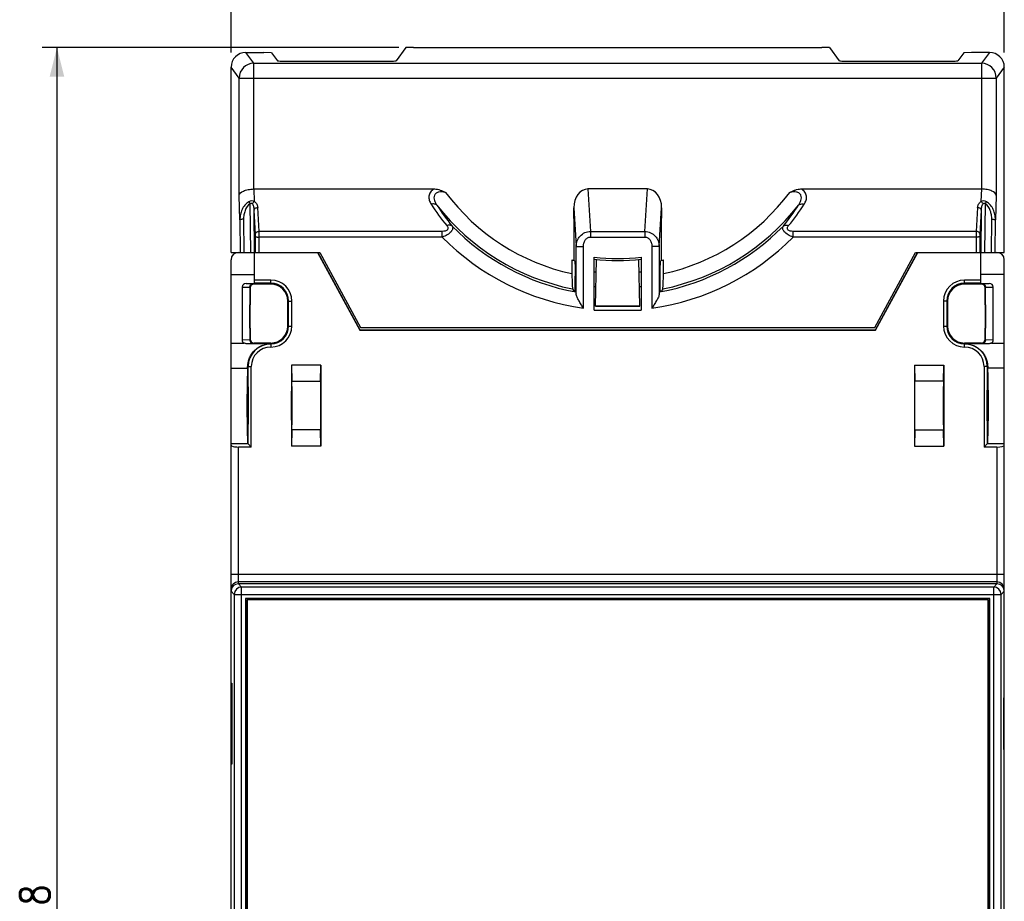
# Model space of a CAD drawing. Header units: millimetres. Extents: x 0 to 420, y 0 to 297.
# Tile 4 of 7: x 101 to 168, y 169 to 229. Entities that reach past the tile are written whole.
import ezdxf

# ---------------------------------------------------------------- set-up
doc = ezdxf.new("R2010")
doc.units = ezdxf.units.MM
doc.header["$LTSCALE"] = 23.1
doc.layers.get('0').update_dxf_attribs({"linetype": 'CONTINUOUS'})
doc.styles.get("Standard").update_dxf_attribs({"font": 'SIMPLEX.SHX', "width": 0.8})
doc.dimstyles.new('DIMSTYLE_1', dxfattribs={"dimtxt": 2, "dimasz": 2, "dimexe": 1, "dimexo": 1, "dimgap": 0.5, "dimtad": 1, "dimdec": 0, "dimdsep": 46, "dimtxsty": 'Standard', "dimblk": '_FILLED', "dimblk1": '_FILLED', "dimblk2": '_FILLED', "dimcen": 0.09, "dimazin": 2, "dimtp": 0.3, "dimtm": 0.3, "dimtfac": 1, "dimtdec": 0, "dimtofl": 0, "dimtmove": 0, "dimatfit": 3, "dimldrblk": '_FILLED', "dimfxl": 0, "dimtolj": 1, "dimarcsym": 0})
doc.dimstyles.new('DIMSTYLE_2', dxfattribs={"dimtxt": 2, "dimasz": 2, "dimexe": 1, "dimexo": 1, "dimgap": 0.5, "dimtad": 1, "dimdsep": 46, "dimtxsty": 'Standard', "dimblk": '_FILLED', "dimblk1": '_FILLED', "dimblk2": '_FILLED', "dimcen": 0.09, "dimazin": 2, "dimtp": 0.3, "dimtm": 0.3, "dimtfac": 1, "dimtofl": 0, "dimtmove": 0, "dimatfit": 3, "dimldrblk": '_FILLED', "dimfxl": 0, "dimtolj": 1, "dimarcsym": 0})

# ---------------------------------------------------------------- blocks, each defined once
blk = doc.blocks.new('_FILLED')
at = {"color": 0, "linetype": 'ByBlock'}
blk.add_solid([(0, 0), (-1, 0.25), (-1, -0.25)], dxfattribs=at)
blk = doc.blocks.new('*D1')
at = {"color": 8}
for p, q in [((126.82, 226.918), (102.615, 226.918)), ((103.615, 226.918), (103.615, 167.994)), ((103.615, 109.069), (103.615, 167.994)), ((126.82, 109.069), (102.615, 109.069))]:
    blk.add_line(p, q, dxfattribs=at)
at = {"color": 8, "xscale": 2, "yscale": 2, "zscale": 2}
for p, rotation in [((103.615, 226.918), 90), ((103.615, 109.069), 270)]:
    blk.add_blockref('_FILLED', p, dxfattribs=dict(at, rotation=rotation))
at = {"color": 8, "insert": (101.115, 167.994), "char_height": 2, "width": 4.8, "attachment_point": 2, "rotation": 90, "line_spacing_factor": 0.9}
blk.add_mtext('118', dxfattribs=at)
blk = doc.blocks.new('*D2')
at = {"color": 8}
for p, q in [((115.437, 226.57), (115.437, 237.37)), ((167.939, 226.57), (167.939, 237.37)), ((115.437, 236.37), (141.688, 236.37)), ((167.939, 236.37), (141.688, 236.37))]:
    blk.add_line(p, q, dxfattribs=at)
at = {"color": 8, "xscale": 2, "yscale": 2, "zscale": 2, "rotation": 180}
blk.add_blockref('_FILLED', (115.437, 236.37), dxfattribs=at)
at = {"color": 8, "xscale": 2, "yscale": 2, "zscale": 2}
blk.add_blockref('_FILLED', (167.939, 236.37), dxfattribs=at)
at = {"color": 8, "insert": (141.688, 238.87), "char_height": 2, "width": 6.4, "attachment_point": 2, "line_spacing_factor": 0.9}
blk.add_mtext('52.5', dxfattribs=at)

msp = doc.modelspace()

# ---------------------------------------------------------------- linework, layer by layer
at = {"color": 7}
for p, q in [((127.307, 226.901), (126.638, 226.01)), ((127.82, 226.918), (127.307, 226.901)), ((127.82, 226.918), (155.556, 226.918)), ((156.069, 226.901), (155.556, 226.918)), ((156.069, 226.901), (156.737, 226.01)), ((116.987, 225.835), (116.436, 226.569)), ((116.436, 226.569), (117.667, 226.569)), ((118.181, 226.552), (117.667, 226.569)), ((118.181, 226.552), (118.587, 226.01)), ((119.587, 225.976), (125.638, 225.976)), ((157.737, 225.976), (163.788, 225.976)), ((165.195, 226.552), (164.788, 226.01)), ((165.708, 226.569), (165.195, 226.552)), ((166.939, 226.569), (165.708, 226.569)), ((166.939, 226.569), (166.388, 225.835)), ((115.437, 212.994), (115.437, 225.57)), ((115.987, 224.836), (115.437, 225.57)), ((116.987, 217.302), (116.987, 225.835)), ((116.987, 225.835), (166.388, 225.835)), ((166.388, 225.835), (166.388, 217.302)), ((167.939, 225.57), (167.388, 224.836)), ((167.939, 212.994), (167.939, 225.57)), ((115.987, 216.85), (115.987, 224.836)), ((116.987, 224.827), (166.388, 224.827)), ((167.388, 224.836), (167.388, 216.85)), ((117.022, 216.45), (116.996, 217.302)), ((116.996, 217.302), (129.245, 217.302)), ((139.671, 217.302), (139.846, 214.422)), ((143.704, 217.302), (139.671, 217.302)), ((143.529, 214.422), (143.704, 217.302)), ((154.13, 217.302), (166.379, 217.302)), ((166.379, 217.302), (166.354, 216.45)), ((116.037, 215.204), (115.987, 216.85)), ((167.388, 216.85), (167.338, 215.204)), ((116.774, 212.994), (116.743, 216.308)), ((117.345, 214.422), (117.247, 216.047)), ((138.704, 216.029), (138.863, 213.409)), ((138.704, 215.326), (138.704, 216.029)), ((144.512, 213.409), (144.671, 216.029)), ((144.671, 216.029), (144.671, 215.326)), ((166.128, 216.047), (166.03, 214.422)), ((166.632, 216.308), (166.602, 212.994)), ((117.096, 214.234), (116.997, 215.858)), ((117.024, 212.994), (116.997, 215.858)), ((138.706, 215.301), (138.704, 215.326)), ((138.704, 215.302), (138.704, 212.462)), ((138.706, 215.301), (138.704, 215.302)), ((144.67, 215.301), (144.671, 215.326)), ((144.67, 215.301), (144.671, 215.302)), ((144.671, 212.462), (144.671, 215.302)), ((166.378, 215.858), (166.28, 214.234)), ((166.378, 215.858), (166.351, 212.994)), ((116.037, 215.204), (116.047, 212.994)), ((116.287, 215.245), (116.297, 212.994)), ((167.078, 212.994), (167.088, 215.245)), ((167.328, 212.994), (167.338, 215.204)), ((117.1, 212.994), (117.1, 214.043)), ((129.769, 214.422), (117.345, 214.422)), ((117.35, 212.994), (117.35, 214.041)), ((129.769, 214.041), (117.35, 214.041)), ((129.769, 214.041), (129.769, 214.422)), ((139.846, 214.422), (139.846, 214.041)), ((139.846, 214.422), (143.529, 214.422)), ((139.846, 214.041), (143.529, 214.041)), ((143.529, 214.422), (143.529, 214.041)), ((153.606, 214.041), (153.606, 214.422)), ((166.03, 214.422), (153.606, 214.422)), ((166.025, 214.041), (153.606, 214.041)), ((166.025, 214.041), (166.025, 212.994)), ((166.275, 214.043), (166.275, 212.994)), ((138.863, 210.157), (138.863, 213.409)), ((139.362, 209.211), (139.362, 213.405)), ((144.013, 213.405), (144.013, 209.211)), ((144.512, 213.409), (144.512, 210.157)), ((115.437, 212.994), (121.467, 212.994)), ((117.038, 210.892), (117.038, 212.994)), ((121.307, 212.994), (124.172, 207.717)), ((121.338, 212.994), (124.188, 207.744)), ((121.46, 212.994), (124.229, 207.894)), ((121.467, 212.994), (124.236, 207.894)), ((140.088, 209.071), (140.088, 212.669)), ((143.288, 212.669), (143.288, 209.071)), ((159.139, 207.894), (161.908, 212.994)), ((159.147, 207.894), (161.916, 212.994)), ((159.187, 207.744), (162.038, 212.994)), ((159.203, 207.717), (162.068, 212.994)), ((161.908, 212.994), (167.939, 212.994)), ((166.338, 210.892), (166.338, 212.994)), ((115.438, 123.494), (115.438, 212.494)), ((138.583, 212.49), (138.583, 211.553)), ((138.704, 212.462), (138.691, 212.465)), ((140.188, 209.344), (140.243, 212.521)), ((143.188, 209.344), (143.132, 212.521)), ((144.793, 211.553), (144.793, 212.49)), ((167.938, 123.494), (167.938, 212.494)), ((115.438, 211.494), (117.038, 211.494)), ((138.809, 210.376), (138.809, 211.391)), ((144.566, 210.376), (144.566, 211.391)), ((167.938, 211.494), (166.338, 211.494)), ((116.19, 210.644), (116.19, 207.044)), ((116.19, 210.644), (116.707, 210.626)), ((116.469, 210.892), (117.038, 210.892)), ((116.469, 210.892), (116.956, 210.875)), ((116.707, 210.624), (116.707, 207.063)), ((116.707, 210.624), (116.738, 210.594)), ((116.738, 210.594), (116.738, 209.444)), ((116.956, 210.875), (116.988, 210.844)), ((118.138, 210.844), (116.988, 210.844)), ((118.138, 211.118), (117.038, 211.118)), ((118.138, 210.904), (117.038, 210.904)), ((118.138, 210.844), (118.138, 211.118)), ((165.238, 210.844), (165.238, 211.118)), ((166.338, 211.118), (165.238, 211.118)), ((166.338, 210.904), (165.238, 210.904)), ((166.388, 210.844), (165.238, 210.844)), ((166.338, 210.892), (166.906, 210.892)), ((166.419, 210.875), (166.388, 210.844)), ((166.419, 210.875), (166.906, 210.892)), ((166.668, 210.624), (166.638, 210.594)), ((166.638, 209.444), (166.638, 210.594)), ((166.668, 210.626), (167.186, 210.644)), ((166.668, 207.063), (166.668, 210.624)), ((167.186, 207.044), (167.186, 210.644)), ((138.63, 210.517), (138.687, 210.399)), ((138.84, 210.313), (138.809, 210.376)), ((144.535, 210.313), (144.566, 210.376)), ((144.745, 210.517), (144.688, 210.399)), ((116.718, 207.844), (116.718, 209.444)), ((116.738, 209.444), (116.718, 209.444)), ((119.288, 207.994), (119.288, 209.694)), ((119.288, 209.694), (119.562, 209.694)), ((119.348, 207.994), (119.348, 209.694)), ((119.562, 207.994), (119.562, 209.694)), ((140.188, 209.371), (143.187, 209.371)), ((140.188, 209.344), (143.188, 209.344)), ((163.813, 209.694), (163.813, 207.994)), ((164.088, 209.694), (163.813, 209.694)), ((164.027, 209.694), (164.027, 207.994)), ((164.088, 209.694), (164.088, 207.994)), ((166.638, 209.444), (166.657, 209.444)), ((166.657, 209.444), (166.657, 207.844)), ((140.088, 209.071), (143.288, 209.071)), ((119.288, 207.994), (119.562, 207.994)), ((163.813, 207.994), (164.088, 207.994)), ((116.738, 207.844), (116.718, 207.844)), ((116.738, 207.844), (116.738, 207.094)), ((124.172, 207.717), (124.188, 207.744)), ((124.172, 207.717), (159.203, 207.717)), ((124.188, 207.744), (159.187, 207.744)), ((124.236, 207.894), (159.139, 207.894)), ((159.203, 207.717), (159.187, 207.744)), ((166.638, 207.094), (166.638, 207.844)), ((166.638, 207.844), (166.657, 207.844)), ((115.438, 206.844), (116.303, 206.844)), ((116.707, 207.061), (116.19, 207.044)), ((116.956, 206.812), (116.472, 206.796)), ((118.138, 206.796), (116.472, 206.796)), ((116.707, 207.063), (116.738, 207.094)), ((116.956, 206.812), (116.988, 206.844)), ((118.138, 206.844), (116.988, 206.844)), ((118.138, 206.844), (118.138, 206.57)), ((165.238, 206.57), (165.238, 206.844)), ((166.388, 206.844), (165.238, 206.844)), ((166.903, 206.796), (165.238, 206.796)), ((166.419, 206.812), (166.388, 206.844)), ((166.903, 206.796), (166.419, 206.812)), ((166.668, 207.063), (166.638, 207.094)), ((167.186, 207.044), (166.668, 207.061)), ((167.072, 206.844), (167.938, 206.844)), ((116.564, 205.244), (116.812, 205.244)), ((116.598, 199.994), (116.598, 205.244)), ((116.812, 199.78), (116.812, 205.244)), ((119.538, 205.344), (119.565, 204.242)), ((119.538, 205.344), (119.538, 199.844)), ((121.538, 205.344), (119.538, 205.344)), ((121.511, 204.242), (121.538, 205.344)), ((121.538, 205.344), (121.538, 199.844)), ((161.838, 205.344), (161.865, 204.242)), ((161.838, 205.344), (161.838, 199.844)), ((161.838, 205.344), (163.838, 205.344)), ((163.811, 204.242), (163.838, 205.344)), ((163.838, 205.344), (163.838, 199.844)), ((166.563, 205.244), (166.563, 199.78)), ((166.811, 205.244), (166.563, 205.244)), ((166.777, 205.244), (166.777, 199.994)), ((167.938, 205.133), (166.817, 205.133)), ((119.565, 204.242), (121.511, 204.242)), ((163.811, 204.242), (161.865, 204.242)), ((119.565, 200.945), (119.538, 199.844)), ((121.511, 200.945), (119.565, 200.945)), ((121.538, 199.844), (121.511, 200.945)), ((161.865, 200.945), (161.838, 199.844)), ((161.865, 200.945), (163.811, 200.945)), ((163.838, 199.844), (163.811, 200.945)), ((116.598, 199.994), (115.438, 199.994)), ((116.598, 199.994), (116.812, 199.78)), ((166.777, 199.994), (166.563, 199.78)), ((167.938, 199.994), (166.777, 199.994)), ((115.938, 190.494), (115.938, 199.78)), ((116.812, 199.78), (115.938, 199.78)), ((121.538, 199.844), (119.538, 199.844)), ((161.838, 199.844), (163.838, 199.844)), ((167.438, 199.78), (166.563, 199.78)), ((167.438, 199.78), (167.438, 190.494)), ((167.938, 191.125), (115.438, 191.125)), ((167.438, 190.625), (115.938, 190.625)), ((115.656, 189.775), (115.438, 189.994)), ((116.156, 190.275), (115.938, 190.494)), ((167.438, 190.494), (115.938, 190.494)), ((116.156, 145.712), (116.156, 190.275)), ((167.219, 190.275), (116.156, 190.275)), ((167.219, 190.275), (167.438, 190.494)), ((167.219, 145.712), (167.219, 190.275)), ((167.719, 189.775), (167.938, 189.994)), ((115.656, 189.775), (115.656, 146.212)), ((115.656, 189.775), (167.719, 189.775)), ((116.427, 189.505), (116.427, 146.483)), ((116.427, 189.505), (116.438, 189.494)), ((166.949, 189.505), (116.427, 189.505)), ((116.438, 189.494), (116.438, 146.494)), ((166.938, 189.494), (116.438, 189.494)), ((116.538, 189.394), (116.538, 146.594)), ((166.838, 189.394), (116.538, 189.394)), ((166.838, 146.594), (166.838, 189.394)), ((166.949, 189.505), (166.938, 189.494)), ((166.938, 146.494), (166.938, 189.494)), ((166.949, 146.483), (166.949, 189.505)), ((167.719, 146.212), (167.719, 189.775)), ((115.452, 178.244), (115.452, 183.744)), ((115.452, 183.744), (115.486, 183.744)), ((115.486, 183.744), (115.486, 178.244)), ((167.924, 182.744), (167.889, 182.744)), ((167.889, 182.744), (167.889, 179.244)), ((167.924, 179.244), (167.924, 182.744)), ((167.889, 179.244), (167.924, 179.244)), ((115.486, 178.244), (115.452, 178.244))]:
    msp.add_line(p, q, dxfattribs=at)
for centre, radius, start, end in [((116.988, 224.835), 1.001, 90.05391, 179.94285), ((166.387, 224.835), 1.001, 0.05718, 89.94607), ((141.687, 225.802), 14.584, 216.77191, 257.70741), ((141.688, 225.802), 14.584, 282.29259, 323.2281), ((141.936, 224.607), 15.373, 212.85327, 219.55278), ((141.687, 225.794), 15.58, 218.02413, 258.68399), ((141.934, 224.231), 14.876, 212.69005, 219.40288), ((141.688, 225.794), 15.58, 281.31601, 321.97586), ((141.452, 224.224), 14.863, 320.59418, 327.31289), ((141.449, 224.599), 15.36, 320.44434, 327.1496), ((141.687, 225.779), 15.727, 224.33757, 259.56742), ((141.688, 225.779), 15.727, 280.43258, 315.66243), ((141.688, 225.772), 16.723, 224.54495, 262.00623), ((141.687, 225.772), 16.723, 277.99377, 315.45505), ((115.938, 212.494), 0.5, 90, 180), ((141.688, 225.772), 13.2, 263.0381, 276.9619), ((167.438, 212.494), 0.5, 0, 90), ((141.688, 225.802), 13.67, 256.87083, 257.33578), ((141.688, 225.944), 13.5, 263.19267, 276.80733), ((141.688, 225.802), 13.67, 282.6061, 283.12917), ((141.688, 226.094), 14.5, 263.66405, 264.22323), ((141.688, 226.094), 14.5, 275.77677, 276.33595), ((118.138, 209.694), 1.424, 0, 90), ((118.138, 209.694), 1.21, 0, 90), ((118.138, 209.694), 1.15, 0, 90), ((141.688, 226.094), 15.5, 264.07504, 264.53216), ((141.688, 226.094), 15.5, 275.46784, 275.92496), ((165.238, 209.694), 1.424, 90, 180), ((165.238, 209.694), 1.21, 90, 180), ((165.238, 209.694), 1.15, 90, 180), ((141.688, 225.785), 15.676, 258.9656, 259.41832), ((141.688, 225.785), 15.676, 280.58168, 281.0344), ((118.138, 207.994), 1.424, 270, 360), ((118.138, 207.994), 1.21, 270, 360), ((118.138, 207.994), 1.15, 270, 360), ((165.238, 207.994), 1.424, 180, 270), ((165.238, 207.994), 1.21, 180, 270), ((165.238, 207.994), 1.15, 180, 270), ((118.138, 205.244), 1.54, 90, 180), ((165.238, 205.244), 1.54, 0, 90), ((118.138, 205.244), 1.326, 90, 180), ((165.238, 205.244), 1.326, 0, 90), ((115.938, 190.125), 0.5, 89.99533, 179.99533), ((167.438, 190.125), 0.5, 0.00467, 90.00467), ((116.156, 189.775), 0.5, 90.02097, 179.97903), ((167.219, 189.775), 0.5, 0.02097, 89.97903)]:
    msp.add_arc(centre, radius, start, end, dxfattribs=at)
for centre, major_axis, ratio, start_param, end_param in [((116.437, 225.569), (0.727, -0.688), 0.999314, 2.328781, 3.898892), ((119.587, 226.011), (1, 0), 0.034911, -3.115413, -1.570796), ((125.638, 226.011), (1, 0), 0.034911, -1.570796, -0.02618), ((157.737, 226.011), (1, 0), 0.034911, -3.115413, -1.570796), ((163.788, 226.011), (1, 0), 0.034911, -1.570796, -0.02618), ((166.938, 225.569), (0.727, 0.688), 0.999314, -0.7573, 0.812811), ((117.013, 215.985), (-0.04, 1.317), 0.759135, -0.023191, -0.014048), ((139.706, 215.985), (-0.08, 1.316), 0.758685, -0.046361, 1.490369), ((143.67, 215.985), (0.08, 1.316), 0.758685, -1.490369, 0.046361), ((166.362, 215.985), (0.04, 1.317), 0.759135, 0.014048, 0.023191), ((144.114, 224.9), (11.129, -11.126), 0.845283, -1.249547, -1.245642), ((139.261, 224.9), (11.129, 11.126), 0.845283, -1.89595, -1.892046), ((116.471, 210.642), (0.281, -0.009), 0.888006, 1.608759, 3.171534), ((116.988, 210.594), (0.177, -0.177), 0.999695, 2.356347, 3.926839), ((166.388, 210.594), (-0.177, -0.177), 0.999695, 2.356347, 3.926839), ((166.904, 210.642), (0.281, 0.009), 0.888006, -0.029941, 1.532833), ((116.471, 207.046), (0.281, 0.009), 0.888006, 3.111651, 4.044419), ((116.988, 207.094), (0.177, 0.177), 0.999695, 2.356347, 3.926839), ((166.388, 207.094), (-0.177, 0.177), 0.999695, 2.356347, 3.926839), ((166.904, 207.046), (0.281, -0.009), 0.888006, -0.902827, 0.029941), ((116.551, 207.087), (0, 2), 0.017455, -2.925758, -2.74307), ((166.824, 207.087), (0, 2), 0.017455, -3.540115, -3.357428), ((116.568, 202.594), (0, 2.6), 0.017455, 0.215835, 3.141593), ((166.807, 202.594), (0, 2.6), 0.017455, -3.141593, -0.215835), ((119.559, 202.594), (0, 1.75), 0.008727, -2.798889, -0.342703), ((121.516, 202.594), (0, 1.75), 0.008727, 0.342703, 2.798889), ((161.859, 202.594), (0, 1.75), 0.008727, -2.798889, -0.342703), ((163.816, 202.594), (0, 1.75), 0.008727, 0.342703, 2.798889), ((115.938, 199.913), (0.5, 0), 0.266291, -3.141593, -1.570796), ((167.438, 199.913), (0.5, 0), 0.266291, -1.570796, 0), ((115.938, 189.994), (0.354, -0.354), 0.999695, 2.356347, 3.926839), ((167.438, 189.994), (0.354, 0.354), 0.999695, -0.785246, 0.785246)]:
    msp.add_ellipse(centre, major_axis=major_axis, ratio=ratio, start_param=start_param, end_param=end_param, dxfattribs=at)
for centre, major_axis, ratio in [((116.568, 202.594), (0, 1.67), 0.017458), ((166.808, 202.594), (0, 1.67), 0.017458), ((119.559, 202.594), (0, 1.3), 0.008727), ((163.816, 202.594), (0, 1.3), 0.008727)]:
    msp.add_ellipse(centre, major_axis=major_axis, ratio=ratio, dxfattribs=at)
for points, knots in [([(115.987, 224.836), (115.989, 224.835), (115.997, 224.835), (116.014, 224.834), (116.039, 224.833), (116.073, 224.832), (116.116, 224.832), (116.189, 224.831), (116.298, 224.829), (116.446, 224.828), (116.615, 224.828), (116.797, 224.827), (116.923, 224.827), (116.987, 224.827)], [0, 0, 0, 0, 0.007234, 0.023675, 0.0492, 0.083585, 0.126484, 0.177528, 0.302037, 0.452497, 0.623253, 0.808135, 1, 1, 1, 1]), ([(166.388, 224.827), (166.452, 224.827), (166.578, 224.827), (166.76, 224.828), (166.929, 224.828), (167.078, 224.829), (167.186, 224.831), (167.259, 224.832), (167.302, 224.832), (167.336, 224.833), (167.362, 224.834), (167.378, 224.835), (167.386, 224.835), (167.388, 224.836)], [0, 0, 0, 0, 0.191855, 0.376723, 0.547482, 0.697947, 0.822459, 0.873503, 0.916405, 0.950794, 0.976321, 0.992765, 1, 1, 1, 1]), ([(115.987, 216.85), (115.995, 216.99), (116.196, 217.134), (116.425, 217.22), (116.599, 217.265), (116.788, 217.293), (116.92, 217.301), (116.987, 217.302)], [0, 0, 0, 0, 0.363735, 0.502068, 0.657154, 0.825124, 1, 1, 1, 1]), ([(129.245, 217.302), (129.143, 217.249), (129.003, 217.146), (128.897, 216.959), (128.849, 216.77), (128.88, 216.524), (128.968, 216.35), (129.022, 216.267)], [0, 0, 0, 0, 0.283459, 0.407817, 0.525396, 0.75638, 1, 1, 1, 1]), ([(129.245, 217.302), (129.378, 217.302), (129.645, 217.247), (129.887, 217.133), (130.006, 217.072)], [0, 0, 0, 0, 0.49944, 1, 1, 1, 1]), ([(153.37, 217.072), (153.429, 217.103), (153.549, 217.162), (153.796, 217.261), (153.997, 217.302), (154.13, 217.302)], [0, 0, 0, 0, 0.250456, 0.500893, 1, 1, 1, 1]), ([(154.353, 216.267), (154.407, 216.35), (154.495, 216.524), (154.526, 216.771), (154.478, 216.959), (154.372, 217.146), (154.233, 217.25), (154.13, 217.302)], [0, 0, 0, 0, 0.243802, 0.474831, 0.592343, 0.716658, 1, 1, 1, 1]), ([(167.388, 216.85), (167.38, 216.99), (167.18, 217.134), (166.95, 217.22), (166.777, 217.265), (166.588, 217.293), (166.456, 217.301), (166.388, 217.302)], [0, 0, 0, 0, 0.363735, 0.502068, 0.657154, 0.825124, 1, 1, 1, 1]), ([(130.006, 217.072), (129.929, 217.087), (129.777, 217.109), (129.553, 217.103), (129.381, 217.042), (129.285, 216.953), (129.224, 216.85), (129.204, 216.701), (129.24, 216.526), (129.313, 216.356), (129.378, 216.249), (129.414, 216.197)], [0, 0, 0, 0, 0.148113, 0.292575, 0.424665, 0.484232, 0.54048, 0.64936, 0.76141, 0.878412, 1, 1, 1, 1]), ([(153.961, 216.197), (153.997, 216.249), (154.062, 216.356), (154.135, 216.526), (154.172, 216.701), (154.151, 216.85), (154.09, 216.952), (154.02, 217.017), (153.93, 217.065), (153.789, 217.103), (153.598, 217.109), (153.446, 217.087), (153.37, 217.072)], [0, 0, 0, 0, 0.121526, 0.238468, 0.350419, 0.45912, 0.515216, 0.574769, 0.638933, 0.707524, 0.85196, 1, 1, 1, 1]), ([(116.651, 216.441), (116.545, 216.383), (116.358, 216.223), (116.169, 215.911), (116.06, 215.565), (116.037, 215.324), (116.037, 215.204)], [0, 0, 0, 0, 0.249687, 0.499742, 0.749878, 1, 1, 1, 1]), ([(116.743, 216.308), (116.575, 216.204), (116.4, 215.929), (116.302, 215.546), (116.286, 215.345), (116.287, 215.245)], [0, 0, 0, 0, 0.497533, 0.748868, 1, 1, 1, 1]), ([(117.022, 216.45), (116.967, 216.478), (116.837, 216.512), (116.709, 216.472), (116.651, 216.441)], [0, 0, 0, 0, 0.483337, 1, 1, 1, 1]), ([(116.651, 216.441), (116.658, 216.432), (116.69, 216.389), (116.72, 216.344), (116.743, 216.308)], [0, 0, 0, 0, 0.20437, 1, 1, 1, 1]), ([(116.743, 216.308), (116.753, 216.32), (116.769, 216.337), (116.797, 216.349), (116.827, 216.348), (116.858, 216.328), (116.875, 216.306), (116.882, 216.295)], [0, 0, 0, 0, 0.263637, 0.39513, 0.52242, 0.763101, 1, 1, 1, 1]), ([(116.882, 216.295), (116.9, 216.327), (116.94, 216.385), (116.993, 216.432), (117.022, 216.45)], [0, 0, 0, 0, 0.517812, 1, 1, 1, 1]), ([(116.882, 216.295), (116.904, 216.263), (116.938, 216.193), (116.981, 216.047), (116.995, 215.933), (116.997, 215.858)], [0, 0, 0, 0, 0.254487, 0.504759, 1, 1, 1, 1]), ([(116.997, 215.858), (116.998, 215.883), (117.015, 215.934), (117.073, 215.995), (117.153, 216.035), (117.215, 216.046), (117.247, 216.047)], [0, 0, 0, 0, 0.216946, 0.45629, 0.720784, 1, 1, 1, 1]), ([(117.022, 216.45), (117.091, 216.403), (117.2, 216.278), (117.242, 216.121), (117.247, 216.047)], [0, 0, 0, 0, 0.529403, 1, 1, 1, 1]), ([(129.414, 216.197), (129.393, 216.219), (129.341, 216.257), (129.244, 216.287), (129.135, 216.291), (129.06, 216.278), (129.022, 216.267)], [0, 0, 0, 0, 0.218787, 0.456308, 0.717355, 1, 1, 1, 1]), ([(153.961, 216.197), (153.982, 216.219), (154.034, 216.257), (154.131, 216.287), (154.24, 216.291), (154.315, 216.278), (154.353, 216.267)], [0, 0, 0, 0, 0.218787, 0.456307, 0.717354, 1, 1, 1, 1]), ([(166.128, 216.047), (166.133, 216.121), (166.176, 216.278), (166.285, 216.403), (166.354, 216.45)], [0, 0, 0, 0, 0.470537, 1, 1, 1, 1]), ([(166.128, 216.047), (166.16, 216.046), (166.222, 216.035), (166.302, 215.995), (166.36, 215.934), (166.377, 215.883), (166.378, 215.858)], [0, 0, 0, 0, 0.279216, 0.54371, 0.783054, 1, 1, 1, 1]), ([(166.724, 216.441), (166.667, 216.472), (166.538, 216.512), (166.408, 216.479), (166.354, 216.45)], [0, 0, 0, 0, 0.516653, 1, 1, 1, 1]), ([(166.493, 216.295), (166.476, 216.327), (166.435, 216.385), (166.382, 216.432), (166.354, 216.45)], [0, 0, 0, 0, 0.517813, 1, 1, 1, 1]), ([(166.378, 215.858), (166.38, 215.933), (166.394, 216.047), (166.437, 216.193), (166.471, 216.263), (166.493, 216.295)], [0, 0, 0, 0, 0.495197, 0.74546, 1, 1, 1, 1]), ([(166.493, 216.295), (166.5, 216.306), (166.517, 216.328), (166.548, 216.348), (166.578, 216.349), (166.606, 216.337), (166.623, 216.32), (166.632, 216.308)], [0, 0, 0, 0, 0.236131, 0.476903, 0.604743, 0.736268, 1, 1, 1, 1]), ([(166.632, 216.308), (166.64, 216.321), (166.67, 216.366), (166.701, 216.411), (166.724, 216.441)], [0, 0, 0, 0, 0.28648, 1, 1, 1, 1]), ([(167.088, 215.245), (167.089, 215.345), (167.073, 215.546), (166.975, 215.929), (166.8, 216.204), (166.632, 216.308)], [0, 0, 0, 0, 0.25126, 0.502656, 1, 1, 1, 1]), ([(167.338, 215.204), (167.338, 215.324), (167.315, 215.565), (167.206, 215.912), (167.017, 216.223), (166.83, 216.383), (166.724, 216.441)], [0, 0, 0, 0, 0.250272, 0.500463, 0.750461, 1, 1, 1, 1]), ([(116.287, 215.245), (116.255, 215.245), (116.197, 215.243), (116.121, 215.235), (116.07, 215.225), (116.045, 215.214), (116.037, 215.207), (116.037, 215.204)], [0, 0, 0, 0, 0.365445, 0.678796, 0.896656, 0.961756, 1, 1, 1, 1]), ([(130.083, 214.818), (130.1, 214.797), (130.13, 214.755), (130.162, 214.686), (130.172, 214.611), (130.142, 214.535), (130.073, 214.479), (129.947, 214.431), (129.841, 214.422), (129.769, 214.422)], [0, 0, 0, 0, 0.113484, 0.220618, 0.3229, 0.428652, 0.551719, 0.69366, 1, 1, 1, 1]), ([(130.439, 214.788), (130.457, 214.763), (130.484, 214.705), (130.488, 214.604), (130.45, 214.497), (130.373, 214.389), (130.259, 214.285), (130.061, 214.154), (129.889, 214.081), (129.769, 214.041)], [0, 0, 0, 0, 0.080967, 0.164471, 0.260195, 0.375318, 0.511546, 0.665326, 1, 1, 1, 1]), ([(130.439, 214.788), (130.419, 214.806), (130.368, 214.834), (130.28, 214.852), (130.182, 214.847), (130.116, 214.829), (130.083, 214.818)], [0, 0, 0, 0, 0.217209, 0.45375, 0.715004, 1, 1, 1, 1]), ([(153.606, 214.041), (153.486, 214.081), (153.314, 214.154), (153.116, 214.285), (153.002, 214.389), (152.925, 214.497), (152.887, 214.604), (152.891, 214.705), (152.918, 214.763), (152.936, 214.788)], [0, 0, 0, 0, 0.334675, 0.488454, 0.624682, 0.739806, 0.83553, 0.919033, 1, 1, 1, 1]), ([(152.936, 214.788), (152.957, 214.806), (153.007, 214.834), (153.095, 214.852), (153.193, 214.847), (153.259, 214.829), (153.292, 214.818)], [0, 0, 0, 0, 0.217201, 0.453742, 0.714999, 1, 1, 1, 1]), ([(153.606, 214.422), (153.535, 214.422), (153.428, 214.431), (153.303, 214.479), (153.233, 214.535), (153.204, 214.611), (153.213, 214.686), (153.245, 214.755), (153.275, 214.797), (153.292, 214.818)], [0, 0, 0, 0, 0.306341, 0.448281, 0.571349, 0.677101, 0.779383, 0.886517, 1, 1, 1, 1]), ([(167.088, 215.245), (167.12, 215.245), (167.178, 215.243), (167.255, 215.235), (167.306, 215.225), (167.331, 215.214), (167.338, 215.207), (167.338, 215.204)], [0, 0, 0, 0, 0.365445, 0.678797, 0.896657, 0.961757, 1, 1, 1, 1]), ([(117.096, 214.234), (117.097, 214.258), (117.113, 214.31), (117.171, 214.371), (117.252, 214.411), (117.314, 214.421), (117.345, 214.422)], [0, 0, 0, 0, 0.216946, 0.456289, 0.720784, 1, 1, 1, 1]), ([(117.1, 214.043), (117.1, 214.061), (117.1, 214.125), (117.098, 214.188), (117.096, 214.234)], [0, 0, 0, 0, 0.280692, 1, 1, 1, 1]), ([(117.1, 214.043), (117.102, 214.043), (117.11, 214.043), (117.126, 214.042), (117.149, 214.042), (117.194, 214.042), (117.262, 214.041), (117.319, 214.041), (117.35, 214.041)], [0, 0, 0, 0, 0.027923, 0.09067, 0.186174, 0.310757, 0.628967, 1, 1, 1, 1]), ([(117.35, 214.041), (117.35, 214.077), (117.349, 214.204), (117.348, 214.331), (117.345, 214.422)], [0, 0, 0, 0, 0.280706, 1, 1, 1, 1]), ([(138.863, 213.409), (138.865, 213.536), (138.915, 213.792), (139.124, 214.126), (139.449, 214.362), (139.714, 214.421), (139.846, 214.422)], [0, 0, 0, 0, 0.244812, 0.492546, 0.744583, 1, 1, 1, 1]), ([(139.362, 213.405), (139.362, 213.479), (139.381, 213.626), (139.469, 213.831), (139.6, 213.968), (139.735, 214.03), (139.809, 214.041), (139.846, 214.041)], [0, 0, 0, 0, 0.25026, 0.500188, 0.749326, 0.87464, 1, 1, 1, 1]), ([(143.529, 214.422), (143.662, 214.421), (143.927, 214.361), (144.251, 214.126), (144.46, 213.792), (144.51, 213.536), (144.512, 213.409)], [0, 0, 0, 0, 0.255445, 0.507671, 0.755344, 1, 1, 1, 1]), ([(143.529, 214.041), (143.566, 214.041), (143.64, 214.03), (143.775, 213.968), (143.907, 213.831), (143.994, 213.626), (144.013, 213.479), (144.013, 213.405)], [0, 0, 0, 0, 0.125322, 0.25071, 0.500034, 0.749862, 1, 1, 1, 1]), ([(166.03, 214.422), (166.029, 214.396), (166.026, 214.269), (166.025, 214.142), (166.025, 214.041)], [0, 0, 0, 0, 0.207363, 1, 1, 1, 1]), ([(166.275, 214.043), (166.273, 214.043), (166.265, 214.043), (166.25, 214.042), (166.226, 214.042), (166.181, 214.042), (166.114, 214.041), (166.056, 214.041), (166.025, 214.041)], [0, 0, 0, 0, 0.027923, 0.09067, 0.186175, 0.310757, 0.628967, 1, 1, 1, 1]), ([(166.28, 214.234), (166.278, 214.258), (166.262, 214.31), (166.204, 214.371), (166.123, 214.411), (166.062, 214.421), (166.03, 214.422)], [0, 0, 0, 0, 0.216946, 0.456289, 0.720784, 1, 1, 1, 1]), ([(166.28, 214.234), (166.279, 214.221), (166.276, 214.157), (166.275, 214.094), (166.275, 214.043)], [0, 0, 0, 0, 0.20743, 1, 1, 1, 1]), ([(138.863, 213.409), (138.867, 213.408), (138.883, 213.408), (138.913, 213.407), (138.961, 213.407), (139.022, 213.406), (139.096, 213.406), (139.21, 213.405), (139.3, 213.405), (139.362, 213.405)], [0, 0, 0, 0, 0.027923, 0.09067, 0.186175, 0.310757, 0.460102, 0.628967, 1, 1, 1, 1]), ([(144.512, 213.409), (144.508, 213.408), (144.493, 213.408), (144.462, 213.407), (144.415, 213.407), (144.353, 213.406), (144.279, 213.406), (144.165, 213.405), (144.075, 213.405), (144.013, 213.405)], [0, 0, 0, 0, 0.027923, 0.09067, 0.186175, 0.310757, 0.460102, 0.628967, 1, 1, 1, 1]), ([(138.757, 212.432), (138.76, 212.431), (138.764, 212.421), (138.768, 212.404), (138.773, 212.376), (138.778, 212.34), (138.782, 212.294), (138.788, 212.217), (138.795, 212.104), (138.801, 211.949), (138.806, 211.774), (138.808, 211.586), (138.809, 211.457), (138.809, 211.391)], [0, 0, 0, 0, 0.009017, 0.026693, 0.053346, 0.088794, 0.13265, 0.184483, 0.309852, 0.459969, 0.62916, 0.811434, 1, 1, 1, 1]), ([(144.566, 211.391), (144.566, 211.457), (144.567, 211.586), (144.57, 211.774), (144.574, 211.949), (144.58, 212.104), (144.587, 212.217), (144.593, 212.294), (144.598, 212.34), (144.602, 212.376), (144.607, 212.404), (144.612, 212.421), (144.615, 212.431), (144.618, 212.432)], [0, 0, 0, 0, 0.188566, 0.37084, 0.540031, 0.690148, 0.815517, 0.86735, 0.911206, 0.946654, 0.973307, 0.990983, 1, 1, 1, 1]), ([(138.583, 211.553), (138.583, 211.429), (138.584, 211.25), (138.59, 211.019), (138.595, 210.868), (138.602, 210.739), (138.61, 210.637), (138.617, 210.571), (138.625, 210.534), (138.628, 210.522), (138.63, 210.517)], [0, 0, 0, 0, 0.355744, 0.519662, 0.666983, 0.792683, 0.892304, 0.962192, 0.985174, 1, 1, 1, 1]), ([(144.745, 210.517), (144.747, 210.522), (144.751, 210.534), (144.758, 210.571), (144.765, 210.637), (144.773, 210.739), (144.78, 210.868), (144.785, 211.019), (144.791, 211.25), (144.793, 211.429), (144.793, 211.553)], [0, 0, 0, 0, 0.014826, 0.037808, 0.107698, 0.207321, 0.333023, 0.480344, 0.64426, 1, 1, 1, 1]), ([(116.707, 210.626), (116.707, 210.659), (116.718, 210.709), (116.749, 210.766), (116.781, 210.804), (116.819, 210.835), (116.876, 210.865), (116.924, 210.875), (116.956, 210.875)], [0, 0, 0, 0, 0.252582, 0.379465, 0.505173, 0.630081, 0.754529, 1, 1, 1, 1]), ([(166.419, 210.875), (166.451, 210.875), (166.5, 210.865), (166.556, 210.835), (166.594, 210.804), (166.626, 210.766), (166.657, 210.709), (166.668, 210.659), (166.668, 210.626)], [0, 0, 0, 0, 0.245471, 0.369919, 0.494827, 0.620535, 0.747418, 1, 1, 1, 1]), ([(138.84, 210.313), (138.843, 210.307), (138.847, 210.289), (138.853, 210.256), (138.858, 210.211), (138.861, 210.176), (138.863, 210.157)], [0, 0, 0, 0, 0.128317, 0.339489, 0.631703, 1, 1, 1, 1]), ([(139.362, 209.211), (139.308, 209.296), (139.201, 209.464), (139.075, 209.674), (138.984, 209.837), (138.927, 209.952), (138.884, 210.056), (138.865, 210.125), (138.863, 210.157)], [0, 0, 0, 0, 0.281956, 0.554745, 0.683613, 0.803922, 0.911363, 1, 1, 1, 1]), ([(144.512, 210.157), (144.51, 210.125), (144.491, 210.056), (144.448, 209.952), (144.391, 209.837), (144.301, 209.674), (144.174, 209.464), (144.067, 209.296), (144.013, 209.211)], [0, 0, 0, 0, 0.088609, 0.196044, 0.316342, 0.445218, 0.718001, 1, 1, 1, 1]), ([(144.512, 210.157), (144.514, 210.176), (144.517, 210.211), (144.522, 210.256), (144.528, 210.289), (144.532, 210.307), (144.535, 210.313)], [0, 0, 0, 0, 0.368297, 0.660511, 0.871683, 1, 1, 1, 1]), ([(116.472, 206.796), (116.443, 206.796), (116.383, 206.804), (116.328, 206.828), (116.303, 206.844)], [0, 0, 0, 0, 0.500342, 1, 1, 1, 1]), ([(116.564, 205.244), (116.567, 205.301), (116.578, 205.435), (116.624, 205.658), (116.723, 205.92), (116.89, 206.192), (117.129, 206.443), (117.429, 206.641), (117.773, 206.767), (118.016, 206.796), (118.138, 206.796)], [0, 0, 0, 0, 0.070466, 0.164548, 0.279831, 0.411899, 0.554474, 0.701836, 0.850736, 1, 1, 1, 1]), ([(116.707, 207.063), (116.707, 207.03), (116.717, 206.98), (116.748, 206.922), (116.78, 206.884), (116.818, 206.853), (116.875, 206.822), (116.924, 206.812), (116.956, 206.812)], [0, 0, 0, 0, 0.252652, 0.37944, 0.505143, 0.630118, 0.754598, 1, 1, 1, 1]), ([(165.238, 206.796), (165.359, 206.796), (165.603, 206.767), (165.946, 206.641), (166.247, 206.443), (166.486, 206.192), (166.652, 205.92), (166.751, 205.658), (166.797, 205.435), (166.808, 205.301), (166.811, 205.244)], [0, 0, 0, 0, 0.149265, 0.29817, 0.445533, 0.588106, 0.720173, 0.835452, 0.929532, 1, 1, 1, 1]), ([(166.668, 207.061), (166.668, 207.028), (166.657, 206.979), (166.626, 206.921), (166.594, 206.883), (166.556, 206.852), (166.5, 206.822), (166.451, 206.812), (166.419, 206.812)], [0, 0, 0, 0, 0.252582, 0.379465, 0.505173, 0.630081, 0.754529, 1, 1, 1, 1]), ([(167.072, 206.844), (167.047, 206.828), (166.992, 206.804), (166.933, 206.796), (166.903, 206.796)], [0, 0, 0, 0, 0.499658, 1, 1, 1, 1]), ([(115.438, 205.133), (115.531, 205.133), (115.718, 205.133), (115.998, 205.134), (116.278, 205.133), (116.465, 205.133), (116.558, 205.133)], [0, 0, 0, 0, 0.249994, 0.499992, 0.749997, 1, 1, 1, 1])]:
    msp.add_open_spline(points, degree=3, knots=knots, dxfattribs=at)

# ---------------------------------------------------------------- dimensions: what is measured, and where the dimension line sits
at = {"color": 8}
dim = msp.add_linear_dim(base=(167.939, 236.37), p1=(115.437, 225.57), p2=(167.939, 225.57), dimstyle='DIMSTYLE_2', dxfattribs=at)
dim.commit()
dim.dimension.update_dxf_attribs({"geometry": '*D2', "text_midpoint": (141.738, 236.37), "dimtype": 160})
dim = msp.add_linear_dim(base=(103.615, 109.069), p1=(127.82, 226.918), p2=(127.82, 109.069), angle=270, dimstyle='DIMSTYLE_1', dxfattribs=at)
dim.commit()
dim.dimension.update_dxf_attribs({"geometry": '*D1', "text_midpoint": (103.615, 168.244), "dimtype": 160})

doc.saveas('drawing.dxf')
